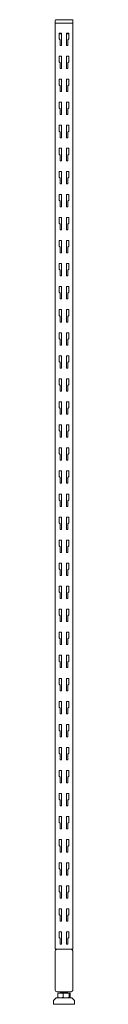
# Model space of a CAD drawing. Header units: millimetres. Extents: x -1168 to -1138, y -170 to 1221.
import ezdxf

# ---------------------------------------------------------------- set-up
doc = ezdxf.new("R2010")
doc.units = ezdxf.units.MM

msp = doc.modelspace()

# ---------------------------------------------------------------- linework, layer by layer
at = {"color": 0, "linetype": 'Continuous', "lineweight": 0}
for p, q in [((-1165.9, 1215.6), (-1163.4, 1215.6)), ((-1165.9, -92.4), (-1165.9, 1215.6)), ((-1165.8, 1219.6), (-1165.8, 1215.6)), ((-1163.3, 1220.6), (-1164.8, 1220.6)), ((-1143.4, 1215.6), (-1163.4, 1215.6)), ((-1163.3, 1220.6), (-1143.3, 1220.6)), ((-1143.4, 1215.6), (-1141.6, 1215.6)), ((-1141.8, 1220.6), (-1143.3, 1220.6)), ((-1141.6, 1215.6), (-1140.8, 1215.6)), ((-1140.9, -92.4), (-1140.9, 1215.6)), ((-1140.8, 1219.6), (-1140.8, 1215.6)), ((-1160.4, 1193.5), (-1160.4, 1201.6)), ((-1160.4, 1201.6), (-1156.9, 1201.6)), ((-1156.9, 1200.6), (-1160.4, 1200.6)), ((-1156.9, 1201.6), (-1156.9, 1184.1)), ((-1149.9, 1184.1), (-1149.9, 1201.6)), ((-1149.9, 1201.6), (-1146.4, 1201.6)), ((-1146.4, 1200.6), (-1149.9, 1200.6)), ((-1146.4, 1201.6), (-1146.4, 1193.5)), ((-1159, 1192.1), (-1160.4, 1193.5)), ((-1159, 1184.1), (-1159, 1192.1)), ((-1156.9, 1184.1), (-1159, 1184.1)), ((-1147.8, 1184.1), (-1149.9, 1184.1)), ((-1146.4, 1193.5), (-1147.8, 1192.1)), ((-1147.8, 1192.1), (-1147.8, 1184.1)), ((-1160.4, 1161), (-1160.4, 1169.1)), ((-1160.4, 1169.1), (-1156.9, 1169.1)), ((-1156.9, 1169.1), (-1156.9, 1151.6)), ((-1149.9, 1151.6), (-1149.9, 1169.1)), ((-1149.9, 1169.1), (-1146.4, 1169.1)), ((-1146.4, 1169.1), (-1146.4, 1161)), ((-1159, 1159.6), (-1160.4, 1161)), ((-1159, 1151.6), (-1159, 1159.6)), ((-1146.4, 1161), (-1147.8, 1159.6)), ((-1147.8, 1159.6), (-1147.8, 1151.6)), ((-1156.9, 1151.6), (-1159, 1151.6)), ((-1147.8, 1151.6), (-1149.9, 1151.6)), ((-1160.4, 1128.4), (-1160.4, 1136.5)), ((-1160.4, 1136.5), (-1156.9, 1136.5)), ((-1159, 1127), (-1160.4, 1128.4)), ((-1159, 1119), (-1159, 1127)), ((-1156.9, 1136.5), (-1156.9, 1119)), ((-1149.9, 1136.5), (-1146.4, 1136.5)), ((-1149.9, 1119), (-1149.9, 1136.5)), ((-1146.4, 1128.4), (-1147.8, 1127)), ((-1147.8, 1127), (-1147.8, 1119)), ((-1146.4, 1136.5), (-1146.4, 1128.4)), ((-1156.9, 1119), (-1159, 1119)), ((-1147.8, 1119), (-1149.9, 1119)), ((-1160.4, 1095.9), (-1160.4, 1104)), ((-1160.4, 1104), (-1156.9, 1104)), ((-1156.9, 1104), (-1156.9, 1086.5)), ((-1149.9, 1104), (-1146.4, 1104)), ((-1149.9, 1086.5), (-1149.9, 1104)), ((-1146.4, 1104), (-1146.4, 1095.9)), ((-1159, 1094.5), (-1160.4, 1095.9)), ((-1159, 1086.5), (-1159, 1094.5)), ((-1156.9, 1086.5), (-1159, 1086.5)), ((-1147.8, 1086.5), (-1149.9, 1086.5)), ((-1146.4, 1095.9), (-1147.8, 1094.5)), ((-1147.8, 1094.5), (-1147.8, 1086.5)), ((-1160.4, 1063.3), (-1160.4, 1071.4)), ((-1160.4, 1071.4), (-1156.9, 1071.4)), ((-1156.9, 1071.4), (-1156.9, 1053.9)), ((-1149.9, 1071.4), (-1146.4, 1071.4)), ((-1149.9, 1053.9), (-1149.9, 1071.4)), ((-1146.4, 1071.4), (-1146.4, 1063.3)), ((-1159, 1061.9), (-1160.4, 1063.3)), ((-1159, 1053.9), (-1159, 1061.9)), ((-1146.4, 1063.3), (-1147.8, 1061.9)), ((-1147.8, 1061.9), (-1147.8, 1053.9)), ((-1156.9, 1053.9), (-1159, 1053.9)), ((-1147.8, 1053.9), (-1149.9, 1053.9)), ((-1160.4, 1030.8), (-1160.4, 1038.9)), ((-1160.4, 1038.9), (-1156.9, 1038.9)), ((-1159, 1029.4), (-1160.4, 1030.8)), ((-1159, 1021.4), (-1159, 1029.4)), ((-1156.9, 1038.9), (-1156.9, 1021.4)), ((-1149.9, 1038.9), (-1146.4, 1038.9)), ((-1149.9, 1021.4), (-1149.9, 1038.9)), ((-1146.4, 1030.8), (-1147.8, 1029.4)), ((-1147.8, 1029.4), (-1147.8, 1021.4)), ((-1146.4, 1038.9), (-1146.4, 1030.8)), ((-1156.9, 1021.4), (-1159, 1021.4)), ((-1147.8, 1021.4), (-1149.9, 1021.4)), ((-1160.4, 998.2), (-1160.4, 1006.3)), ((-1160.4, 1006.3), (-1156.9, 1006.3)), ((-1156.9, 1006.3), (-1156.9, 988.8)), ((-1149.9, 1006.3), (-1146.4, 1006.3)), ((-1149.9, 988.8), (-1149.9, 1006.3)), ((-1146.4, 1006.3), (-1146.4, 998.2)), ((-1159, 996.8), (-1160.4, 998.2)), ((-1159, 988.8), (-1159, 996.8)), ((-1156.9, 988.8), (-1159, 988.8)), ((-1147.8, 988.8), (-1149.9, 988.8)), ((-1146.4, 998.2), (-1147.8, 996.8)), ((-1147.8, 996.8), (-1147.8, 988.8)), ((-1160.4, 965.7), (-1160.4, 973.8)), ((-1160.4, 973.8), (-1156.9, 973.8)), ((-1156.9, 973.8), (-1156.9, 956.3)), ((-1149.9, 973.8), (-1146.4, 973.8)), ((-1149.9, 956.3), (-1149.9, 973.8)), ((-1146.4, 973.8), (-1146.4, 965.7)), ((-1159, 964.3), (-1160.4, 965.7)), ((-1159, 956.3), (-1159, 964.3)), ((-1146.4, 965.7), (-1147.8, 964.3)), ((-1147.8, 964.3), (-1147.8, 956.3)), ((-1156.9, 956.3), (-1159, 956.3)), ((-1147.8, 956.3), (-1149.9, 956.3)), ((-1160.4, 933.1), (-1160.4, 941.2)), ((-1160.4, 941.2), (-1156.9, 941.2)), ((-1159, 931.7), (-1160.4, 933.1)), ((-1156.9, 941.2), (-1156.9, 923.7)), ((-1149.9, 941.2), (-1146.4, 941.2)), ((-1149.9, 923.7), (-1149.9, 941.2)), ((-1146.4, 933.1), (-1147.8, 931.7)), ((-1146.4, 941.2), (-1146.4, 933.1)), ((-1159, 923.7), (-1159, 931.7)), ((-1156.9, 923.7), (-1159, 923.7)), ((-1147.8, 923.7), (-1149.9, 923.7)), ((-1147.8, 931.7), (-1147.8, 923.7)), ((-1160.4, 900.6), (-1160.4, 908.7)), ((-1160.4, 908.7), (-1156.9, 908.7)), ((-1156.9, 908.7), (-1156.9, 891.2)), ((-1149.9, 908.7), (-1146.4, 908.7)), ((-1149.9, 891.2), (-1149.9, 908.7)), ((-1146.4, 908.7), (-1146.4, 900.6)), ((-1159, 899.2), (-1160.4, 900.6)), ((-1159, 891.2), (-1159, 899.2)), ((-1156.9, 891.2), (-1159, 891.2)), ((-1147.8, 891.2), (-1149.9, 891.2)), ((-1146.4, 900.6), (-1147.8, 899.2)), ((-1147.8, 899.2), (-1147.8, 891.2)), ((-1160.4, 868), (-1160.4, 876.1)), ((-1160.4, 876.1), (-1156.9, 876.1)), ((-1159, 866.6), (-1160.4, 868)), ((-1159, 858.6), (-1159, 866.6)), ((-1156.9, 876.1), (-1156.9, 858.6)), ((-1149.9, 876.1), (-1146.4, 876.1)), ((-1149.9, 858.6), (-1149.9, 876.1)), ((-1146.4, 868), (-1147.8, 866.6)), ((-1147.8, 866.6), (-1147.8, 858.6)), ((-1146.4, 876.1), (-1146.4, 868)), ((-1156.9, 858.6), (-1159, 858.6)), ((-1147.8, 858.6), (-1149.9, 858.6)), ((-1160.4, 835.5), (-1160.4, 843.6)), ((-1160.4, 843.6), (-1156.9, 843.6)), ((-1159, 834.1), (-1160.4, 835.5)), ((-1156.9, 843.6), (-1156.9, 826.1)), ((-1149.9, 843.6), (-1146.4, 843.6)), ((-1149.9, 826.1), (-1149.9, 843.6)), ((-1146.4, 835.5), (-1147.8, 834.1)), ((-1146.4, 843.6), (-1146.4, 835.5)), ((-1159, 826.1), (-1159, 834.1)), ((-1156.9, 826.1), (-1159, 826.1)), ((-1147.8, 826.1), (-1149.9, 826.1)), ((-1147.8, 834.1), (-1147.8, 826.1)), ((-1160.4, 802.9), (-1160.4, 811)), ((-1160.4, 811), (-1156.9, 811)), ((-1156.9, 811), (-1156.9, 793.5)), ((-1149.9, 811), (-1146.4, 811)), ((-1149.9, 793.5), (-1149.9, 811)), ((-1146.4, 811), (-1146.4, 802.9)), ((-1159, 801.5), (-1160.4, 802.9)), ((-1159, 793.5), (-1159, 801.5)), ((-1156.9, 793.5), (-1159, 793.5)), ((-1147.8, 793.5), (-1149.9, 793.5)), ((-1146.4, 802.9), (-1147.8, 801.5)), ((-1147.8, 801.5), (-1147.8, 793.5)), ((-1160.4, 770.4), (-1160.4, 778.5)), ((-1160.4, 778.5), (-1156.9, 778.5)), ((-1159, 769), (-1160.4, 770.4)), ((-1159, 761), (-1159, 769)), ((-1156.9, 778.5), (-1156.9, 761)), ((-1149.9, 778.5), (-1146.4, 778.5)), ((-1149.9, 761), (-1149.9, 778.5)), ((-1146.4, 770.4), (-1147.8, 769)), ((-1147.8, 769), (-1147.8, 761)), ((-1146.4, 778.5), (-1146.4, 770.4)), ((-1156.9, 761), (-1159, 761)), ((-1147.8, 761), (-1149.9, 761)), ((-1160.4, 737.8), (-1160.4, 745.9)), ((-1160.4, 745.9), (-1156.9, 745.9)), ((-1159, 736.4), (-1160.4, 737.8)), ((-1156.9, 745.9), (-1156.9, 728.4)), ((-1149.9, 745.9), (-1146.4, 745.9)), ((-1149.9, 728.4), (-1149.9, 745.9)), ((-1146.4, 737.8), (-1147.8, 736.4)), ((-1146.4, 745.9), (-1146.4, 737.8)), ((-1159, 728.4), (-1159, 736.4)), ((-1156.9, 728.4), (-1159, 728.4)), ((-1147.8, 728.4), (-1149.9, 728.4)), ((-1147.8, 736.4), (-1147.8, 728.4)), ((-1160.4, 705.3), (-1160.4, 713.4)), ((-1160.4, 713.4), (-1156.9, 713.4)), ((-1156.9, 713.4), (-1156.9, 695.9)), ((-1149.9, 713.4), (-1146.4, 713.4)), ((-1149.9, 695.9), (-1149.9, 713.4)), ((-1146.4, 713.4), (-1146.4, 705.3)), ((-1159, 703.9), (-1160.4, 705.3)), ((-1159, 695.9), (-1159, 703.9)), ((-1156.9, 695.9), (-1159, 695.9)), ((-1147.8, 695.9), (-1149.9, 695.9)), ((-1146.4, 705.3), (-1147.8, 703.9)), ((-1147.8, 703.9), (-1147.8, 695.9)), ((-1160.4, 672.7), (-1160.4, 680.8)), ((-1160.4, 680.8), (-1156.9, 680.8)), ((-1159, 671.3), (-1160.4, 672.7)), ((-1159, 663.3), (-1159, 671.3)), ((-1156.9, 680.8), (-1156.9, 663.3)), ((-1149.9, 680.8), (-1146.4, 680.8)), ((-1149.9, 663.3), (-1149.9, 680.8)), ((-1146.4, 672.7), (-1147.8, 671.3)), ((-1147.8, 671.3), (-1147.8, 663.3)), ((-1146.4, 680.8), (-1146.4, 672.7)), ((-1156.9, 663.3), (-1159, 663.3)), ((-1147.8, 663.3), (-1149.9, 663.3)), ((-1160.4, 640.2), (-1160.4, 648.3)), ((-1160.4, 648.3), (-1156.9, 648.3)), ((-1159, 638.8), (-1160.4, 640.2)), ((-1156.9, 648.3), (-1156.9, 630.8)), ((-1149.9, 648.3), (-1146.4, 648.3)), ((-1149.9, 630.8), (-1149.9, 648.3)), ((-1146.4, 640.2), (-1147.8, 638.8)), ((-1146.4, 648.3), (-1146.4, 640.2)), ((-1159, 630.8), (-1159, 638.8)), ((-1156.9, 630.8), (-1159, 630.8)), ((-1147.8, 630.8), (-1149.9, 630.8)), ((-1147.8, 638.8), (-1147.8, 630.8)), ((-1160.4, 607.6), (-1160.4, 615.7)), ((-1160.4, 615.7), (-1156.9, 615.7)), ((-1156.9, 615.7), (-1156.9, 598.2)), ((-1149.9, 615.7), (-1146.4, 615.7)), ((-1149.9, 598.2), (-1149.9, 615.7)), ((-1146.4, 615.7), (-1146.4, 607.6)), ((-1159, 606.2), (-1160.4, 607.6)), ((-1159, 598.2), (-1159, 606.2)), ((-1156.9, 598.2), (-1159, 598.2)), ((-1147.8, 598.2), (-1149.9, 598.2)), ((-1146.4, 607.6), (-1147.8, 606.2)), ((-1147.8, 606.2), (-1147.8, 598.2)), ((-1160.4, 575.1), (-1160.4, 583.2)), ((-1160.4, 583.2), (-1156.9, 583.2)), ((-1159, 573.7), (-1160.4, 575.1)), ((-1159, 565.7), (-1159, 573.7)), ((-1156.9, 583.2), (-1156.9, 565.7)), ((-1149.9, 583.2), (-1146.4, 583.2)), ((-1149.9, 565.7), (-1149.9, 583.2)), ((-1146.4, 575.1), (-1147.8, 573.7)), ((-1147.8, 573.7), (-1147.8, 565.7)), ((-1146.4, 583.2), (-1146.4, 575.1)), ((-1156.9, 565.7), (-1159, 565.7)), ((-1147.8, 565.7), (-1149.9, 565.7)), ((-1160.4, 542.5), (-1160.4, 550.6)), ((-1160.4, 550.6), (-1156.9, 550.6)), ((-1159, 541.1), (-1160.4, 542.5)), ((-1156.9, 550.6), (-1156.9, 533.1)), ((-1149.9, 550.6), (-1146.4, 550.6)), ((-1149.9, 533.1), (-1149.9, 550.6)), ((-1146.4, 542.5), (-1147.8, 541.1)), ((-1146.4, 550.6), (-1146.4, 542.5)), ((-1159, 533.1), (-1159, 541.1)), ((-1156.9, 533.1), (-1159, 533.1)), ((-1147.8, 533.1), (-1149.9, 533.1)), ((-1147.8, 541.1), (-1147.8, 533.1)), ((-1160.4, 510), (-1160.4, 518.1)), ((-1160.4, 518.1), (-1156.9, 518.1)), ((-1156.9, 518.1), (-1156.9, 500.6)), ((-1149.9, 518.1), (-1146.4, 518.1)), ((-1149.9, 500.6), (-1149.9, 518.1)), ((-1146.4, 518.1), (-1146.4, 510)), ((-1159, 508.6), (-1160.4, 510)), ((-1159, 500.6), (-1159, 508.6)), ((-1146.4, 510), (-1147.8, 508.6)), ((-1147.8, 508.6), (-1147.8, 500.6)), ((-1156.9, 500.6), (-1159, 500.6)), ((-1147.8, 500.6), (-1149.9, 500.6)), ((-1160.4, 477.4), (-1160.4, 485.5)), ((-1160.4, 485.5), (-1156.9, 485.5)), ((-1159, 476), (-1160.4, 477.4)), ((-1159, 468), (-1159, 476)), ((-1156.9, 485.5), (-1156.9, 468)), ((-1149.9, 485.5), (-1146.4, 485.5)), ((-1149.9, 468), (-1149.9, 485.5)), ((-1146.4, 477.4), (-1147.8, 476)), ((-1147.8, 476), (-1147.8, 468)), ((-1146.4, 485.5), (-1146.4, 477.4)), ((-1156.9, 468), (-1159, 468)), ((-1147.8, 468), (-1149.9, 468)), ((-1160.4, 444.9), (-1160.4, 453)), ((-1160.4, 453), (-1156.9, 453)), ((-1156.9, 453), (-1156.9, 435.5)), ((-1149.9, 453), (-1146.4, 453)), ((-1149.9, 435.5), (-1149.9, 453)), ((-1146.4, 453), (-1146.4, 444.9)), ((-1159, 443.5), (-1160.4, 444.9)), ((-1159, 435.5), (-1159, 443.5)), ((-1156.9, 435.5), (-1159, 435.5)), ((-1147.8, 435.5), (-1149.9, 435.5)), ((-1146.4, 444.9), (-1147.8, 443.5)), ((-1147.8, 443.5), (-1147.8, 435.5)), ((-1160.4, 412.3), (-1160.4, 420.4)), ((-1160.4, 420.4), (-1156.9, 420.4)), ((-1156.9, 420.4), (-1156.9, 402.9)), ((-1149.9, 420.4), (-1146.4, 420.4)), ((-1149.9, 402.9), (-1149.9, 420.4)), ((-1146.4, 420.4), (-1146.4, 412.3)), ((-1159, 410.9), (-1160.4, 412.3)), ((-1159, 402.9), (-1159, 410.9)), ((-1146.4, 412.3), (-1147.8, 410.9)), ((-1147.8, 410.9), (-1147.8, 402.9)), ((-1156.9, 402.9), (-1159, 402.9)), ((-1147.8, 402.9), (-1149.9, 402.9)), ((-1160.4, 379.8), (-1160.4, 387.9)), ((-1160.4, 387.9), (-1156.9, 387.9)), ((-1159, 378.4), (-1160.4, 379.8)), ((-1159, 370.4), (-1159, 378.4)), ((-1156.9, 387.9), (-1156.9, 370.4)), ((-1149.9, 387.9), (-1146.4, 387.9)), ((-1149.9, 370.4), (-1149.9, 387.9)), ((-1146.4, 379.8), (-1147.8, 378.4)), ((-1147.8, 378.4), (-1147.8, 370.4)), ((-1146.4, 387.9), (-1146.4, 379.8)), ((-1156.9, 370.4), (-1159, 370.4)), ((-1147.8, 370.4), (-1149.9, 370.4)), ((-1160.4, 347.2), (-1160.4, 355.3)), ((-1160.4, 355.3), (-1156.9, 355.3)), ((-1156.9, 355.3), (-1156.9, 337.8)), ((-1149.9, 355.3), (-1146.4, 355.3)), ((-1149.9, 337.8), (-1149.9, 355.3)), ((-1146.4, 355.3), (-1146.4, 347.2)), ((-1159, 345.8), (-1160.4, 347.2)), ((-1159, 337.8), (-1159, 345.8)), ((-1156.9, 337.8), (-1159, 337.8)), ((-1147.8, 337.8), (-1149.9, 337.8)), ((-1146.4, 347.2), (-1147.8, 345.8)), ((-1147.8, 345.8), (-1147.8, 337.8)), ((-1160.4, 314.7), (-1160.4, 322.8)), ((-1160.4, 322.8), (-1156.9, 322.8)), ((-1156.9, 322.8), (-1156.9, 305.3)), ((-1149.9, 322.8), (-1146.4, 322.8)), ((-1149.9, 305.3), (-1149.9, 322.8)), ((-1146.4, 322.8), (-1146.4, 314.7)), ((-1159, 313.3), (-1160.4, 314.7)), ((-1159, 305.3), (-1159, 313.3)), ((-1146.4, 314.7), (-1147.8, 313.3)), ((-1147.8, 313.3), (-1147.8, 305.3)), ((-1156.9, 305.3), (-1159, 305.3)), ((-1147.8, 305.3), (-1149.9, 305.3)), ((-1160.4, 282.1), (-1160.4, 290.2)), ((-1160.4, 290.2), (-1156.9, 290.2)), ((-1159, 280.7), (-1160.4, 282.1)), ((-1159, 272.7), (-1159, 280.7)), ((-1156.9, 290.2), (-1156.9, 272.7)), ((-1149.9, 290.2), (-1146.4, 290.2)), ((-1149.9, 272.7), (-1149.9, 290.2)), ((-1146.4, 282.1), (-1147.8, 280.7)), ((-1147.8, 280.7), (-1147.8, 272.7)), ((-1146.4, 290.2), (-1146.4, 282.1)), ((-1156.9, 272.7), (-1159, 272.7)), ((-1147.8, 272.7), (-1149.9, 272.7)), ((-1160.4, 249.6), (-1160.4, 257.7)), ((-1160.4, 257.7), (-1156.9, 257.7)), ((-1156.9, 257.7), (-1156.9, 240.2)), ((-1149.9, 257.7), (-1146.4, 257.7)), ((-1149.9, 240.2), (-1149.9, 257.7)), ((-1146.4, 257.7), (-1146.4, 249.6)), ((-1159, 248.2), (-1160.4, 249.6)), ((-1159, 240.2), (-1159, 248.2)), ((-1156.9, 240.2), (-1159, 240.2)), ((-1147.8, 240.2), (-1149.9, 240.2)), ((-1146.4, 249.6), (-1147.8, 248.2)), ((-1147.8, 248.2), (-1147.8, 240.2)), ((-1160.4, 217), (-1160.4, 225.1)), ((-1160.4, 225.1), (-1156.9, 225.1)), ((-1156.9, 225.1), (-1156.9, 207.6)), ((-1149.9, 225.1), (-1146.4, 225.1)), ((-1149.9, 207.6), (-1149.9, 225.1)), ((-1146.4, 225.1), (-1146.4, 217)), ((-1159, 215.6), (-1160.4, 217)), ((-1159, 207.6), (-1159, 215.6)), ((-1146.4, 217), (-1147.8, 215.6)), ((-1147.8, 215.6), (-1147.8, 207.6)), ((-1156.9, 207.6), (-1159, 207.6)), ((-1147.8, 207.6), (-1149.9, 207.6)), ((-1160.4, 184.5), (-1160.4, 192.6)), ((-1160.4, 192.6), (-1156.9, 192.6)), ((-1159, 183.1), (-1160.4, 184.5)), ((-1159, 175.1), (-1159, 183.1)), ((-1156.9, 192.6), (-1156.9, 175.1)), ((-1149.9, 192.6), (-1146.4, 192.6)), ((-1149.9, 175.1), (-1149.9, 192.6)), ((-1146.4, 184.5), (-1147.8, 183.1)), ((-1147.8, 183.1), (-1147.8, 175.1)), ((-1146.4, 192.6), (-1146.4, 184.5)), ((-1156.9, 175.1), (-1159, 175.1)), ((-1147.8, 175.1), (-1149.9, 175.1)), ((-1160.4, 151.9), (-1160.4, 160)), ((-1160.4, 160), (-1156.9, 160)), ((-1156.9, 160), (-1156.9, 142.5)), ((-1149.9, 160), (-1146.4, 160)), ((-1149.9, 142.5), (-1149.9, 160)), ((-1146.4, 160), (-1146.4, 151.9)), ((-1159, 150.5), (-1160.4, 151.9)), ((-1159, 142.5), (-1159, 150.5)), ((-1156.9, 142.5), (-1159, 142.5)), ((-1147.8, 142.5), (-1149.9, 142.5)), ((-1146.4, 151.9), (-1147.8, 150.5)), ((-1147.8, 150.5), (-1147.8, 142.5)), ((-1160.4, 119.4), (-1160.4, 127.5)), ((-1160.4, 127.5), (-1156.9, 127.5)), ((-1156.9, 127.5), (-1156.9, 110)), ((-1149.9, 127.5), (-1146.4, 127.5)), ((-1149.9, 110), (-1149.9, 127.5)), ((-1146.4, 127.5), (-1146.4, 119.4)), ((-1159, 118), (-1160.4, 119.4)), ((-1159, 110), (-1159, 118)), ((-1146.4, 119.4), (-1147.8, 118)), ((-1147.8, 118), (-1147.8, 110)), ((-1156.9, 110), (-1159, 110)), ((-1147.8, 110), (-1149.9, 110)), ((-1160.4, 86.8), (-1160.4, 94.9)), ((-1160.4, 94.9), (-1156.9, 94.9)), ((-1159, 85.4), (-1160.4, 86.8)), ((-1159, 77.4), (-1159, 85.4)), ((-1156.9, 94.9), (-1156.9, 77.4)), ((-1149.9, 94.9), (-1146.4, 94.9)), ((-1149.9, 77.4), (-1149.9, 94.9)), ((-1146.4, 86.8), (-1147.8, 85.4)), ((-1147.8, 85.4), (-1147.8, 77.4)), ((-1146.4, 94.9), (-1146.4, 86.8)), ((-1156.9, 77.4), (-1159, 77.4)), ((-1147.8, 77.4), (-1149.9, 77.4)), ((-1160.4, 54.3), (-1160.4, 62.4)), ((-1160.4, 62.4), (-1156.9, 62.4)), ((-1156.9, 62.4), (-1156.9, 44.9)), ((-1149.9, 62.4), (-1146.4, 62.4)), ((-1149.9, 44.9), (-1149.9, 62.4)), ((-1146.4, 62.4), (-1146.4, 54.3)), ((-1159, 52.9), (-1160.4, 54.3)), ((-1159, 44.9), (-1159, 52.9)), ((-1156.9, 44.9), (-1159, 44.9)), ((-1147.8, 44.9), (-1149.9, 44.9)), ((-1146.4, 54.3), (-1147.8, 52.9)), ((-1147.8, 52.9), (-1147.8, 44.9)), ((-1160.4, 21.7), (-1160.4, 29.8)), ((-1160.4, 29.8), (-1156.9, 29.8)), ((-1156.9, 29.8), (-1156.9, 12.3)), ((-1149.9, 29.8), (-1146.4, 29.8)), ((-1149.9, 12.3), (-1149.9, 29.8)), ((-1146.4, 29.8), (-1146.4, 21.7)), ((-1159, 20.3), (-1160.4, 21.7)), ((-1159, 12.3), (-1159, 20.3)), ((-1146.4, 21.7), (-1147.8, 20.3)), ((-1147.8, 20.3), (-1147.8, 12.3)), ((-1156.9, 12.3), (-1159, 12.3)), ((-1147.8, 12.3), (-1149.9, 12.3)), ((-1160.4, -10.8), (-1160.4, -2.7)), ((-1160.4, -2.7), (-1156.9, -2.7)), ((-1159, -12.2), (-1160.4, -10.8)), ((-1159, -20.2), (-1159, -12.2)), ((-1156.9, -2.7), (-1156.9, -20.2)), ((-1149.9, -2.7), (-1146.4, -2.7)), ((-1149.9, -20.2), (-1149.9, -2.7)), ((-1146.4, -10.8), (-1147.8, -12.2)), ((-1147.8, -12.2), (-1147.8, -20.2)), ((-1146.4, -2.7), (-1146.4, -10.8)), ((-1156.9, -20.2), (-1159, -20.2)), ((-1147.8, -20.2), (-1149.9, -20.2)), ((-1160.4, -43.4), (-1160.4, -35.3)), ((-1160.4, -35.3), (-1156.9, -35.3)), ((-1156.9, -35.3), (-1156.9, -52.8)), ((-1149.9, -35.3), (-1146.4, -35.3)), ((-1149.9, -52.8), (-1149.9, -35.3)), ((-1146.4, -35.3), (-1146.4, -43.4)), ((-1159, -44.8), (-1160.4, -43.4)), ((-1159, -52.8), (-1159, -44.8)), ((-1156.9, -52.8), (-1159, -52.8)), ((-1147.8, -52.8), (-1149.9, -52.8)), ((-1146.4, -43.4), (-1147.8, -44.8)), ((-1147.8, -44.8), (-1147.8, -52.8)), ((-1160.4, -75.9), (-1160.4, -67.8)), ((-1160.4, -67.8), (-1156.9, -67.8)), ((-1156.9, -67.8), (-1156.9, -85.3)), ((-1149.9, -67.8), (-1146.4, -67.8)), ((-1149.9, -85.3), (-1149.9, -67.8)), ((-1146.4, -67.8), (-1146.4, -75.9)), ((-1159, -77.3), (-1160.4, -75.9)), ((-1159, -85.3), (-1159, -77.3)), ((-1146.4, -75.9), (-1147.8, -77.3)), ((-1147.8, -77.3), (-1147.8, -85.3)), ((-1166, -150), (-1166, -95)), ((-1165.9, -92.4), (-1163.4, -92.4)), ((-1163.5, -92.5), (-1143.5, -92.5)), ((-1143.4, -92.4), (-1163.4, -92.4)), ((-1156.9, -85.3), (-1159, -85.3)), ((-1147.8, -85.3), (-1149.9, -85.3)), ((-1143.4, -92.4), (-1140.9, -92.4)), ((-1141, -95), (-1141, -150)), ((-1140.9, -149.9), (-1140.9, -94.9)), ((-1140.8, -149.8), (-1140.8, -94.8)), ((-1143.5, -152.5), (-1163.5, -152.5)), ((-1148.4, -152.8), (-1148.4, -152.7)), ((-1148.4, -152.9), (-1148.4, -152.8)), ((-1168.4, -165.7), (-1168.4, -169.2)), ((-1164.4, -161.2), (-1168.1, -165)), ((-1164.4, -161.2), (-1146.9, -161.2)), ((-1162, -154.4), (-1162.3, -154.4)), ((-1162.3, -154.4), (-1162.3, -160.6)), ((-1154.8, -154.4), (-1162, -154.4)), ((-1162, -154.4), (-1162, -160.6)), ((-1161.5, -161.1), (-1161.7, -161.1)), ((-1161.3, -161.2), (-1161.5, -161.1)), ((-1158.4, -154.4), (-1158.4, -153.4)), ((-1158.4, -154.4), (-1158.4, -153.6)), ((-1158.4, -153.6), (-1157.2, -154.2)), ((-1146.2, -154.4), (-1154.8, -154.4)), ((-1154.8, -154.4), (-1154.8, -160.6)), ((-1148.4, -154.4), (-1148.4, -154.2)), ((-1146.9, -161.2), (-1142.4, -161.2)), ((-1144.8, -154.4), (-1146.2, -154.4)), ((-1146.2, -154.4), (-1146.2, -160.6)), ((-1145.5, -161.2), (-1145.3, -161.1)), ((-1145.3, -161.1), (-1145.1, -161.1)), ((-1144.5, -154.4), (-1144.8, -154.4)), ((-1144.8, -154.4), (-1144.8, -160.6)), ((-1144.5, -154.4), (-1144.5, -160.6)), ((-1142.4, -161.2), (-1138.7, -165)), ((-1138.4, -165.7), (-1138.4, -169.2)), ((-1167.4, -170.2), (-1145.1, -170.2)), ((-1145.1, -170.2), (-1139.4, -170.2))]:
    msp.add_line(p, q, dxfattribs=at)
at = {"color": 0, "linetype": 'Continuous', "lineweight": 0, "extrusion": (-2.22786e-16, 6.46038e-33, -1)}
msp.add_arc((1164.8, 1219.6), 1, 0, 90, dxfattribs=at)
at = {"color": 0, "linetype": 'Continuous', "lineweight": 0, "extrusion": (-2.22786e-16, -4.08089e-33, -1)}
msp.add_arc((1141.8, 1219.6), 1, 90, 180, dxfattribs=at)
at = {"color": 0, "linetype": 'Continuous', "lineweight": 0, "extrusion": (-2.22786e-16, 6.86149e-46, -1)}
for centre, start, end in [((1163.5, -95), 0, 90), ((1143.5, -150), 180, 270)]:
    msp.add_arc(centre, 2.5, start, end, dxfattribs=at)
at = {"color": 0, "linetype": 'Continuous', "lineweight": 0}
for centre, start, end in [((-1163.4, -94.9), 90, 136.6208), ((-1163.3, -94.8), 106.2602, 136.6208), ((-1143.4, -94.9), 0, 90), ((-1143.3, -94.8), 0, 73.7398), ((-1143.4, -149.9), 313.3792, 0), ((-1143.3, -149.8), 313.3792, 0)]:
    msp.add_arc(centre, 2.5, start, end, dxfattribs=at)
at = {"color": 0, "linetype": 'Continuous', "lineweight": 0, "extrusion": (-2.22786e-16, -1.05413e-32, -1)}
msp.add_arc((1143.5, -95), 2.5, 90, 180, dxfattribs=at)
at = {"color": 0, "linetype": 'Continuous', "lineweight": 0, "extrusion": (-2.22786e-16, -7.05338e-47, -1)}
msp.add_arc((1163.5, -150), 2.5, 270, 0, dxfattribs=at)
at = {"color": 0, "linetype": 'Continuous', "lineweight": 0, "extrusion": (-2.22786e-16, 0, -1)}
for centre, start, end in [((1167.4, -165.7), 0, 45), ((1139.4, -165.7), 135, 180), ((1139.4, -169.2), 180, 270)]:
    msp.add_arc(centre, 1, start, end, dxfattribs=at)
at = {"color": 0, "linetype": 'Continuous', "lineweight": 0, "extrusion": (-2.22786e-16, -1.75162e-46, -1)}
msp.add_arc((1167.4, -169.2), 1, 270, 0, dxfattribs=at)
at = {"color": 0, "linetype": 'Continuous', "lineweight": 0}
msp.add_ellipse((-1155.8, -154.9), major_axis=(-2.64, 1.38), ratio=0.103815, start_param=0.009383, end_param=0.020729, dxfattribs=at)
for points in [[(-1158.4, -153.4), (-1158, -153.2), (-1157.6, -152.9), (-1157.2, -152.7)], [(-1157.3, -152.8), (-1157.5, -152.7), (-1157.7, -152.6), (-1157.8, -152.5)], [(-1157.3, -152.7), (-1157.4, -152.7), (-1157.5, -152.6), (-1157.7, -152.5)], [(-1148.4, -152.8), (-1148.8, -153.1), (-1149.2, -153.3), (-1149.6, -153.5)], [(-1148.4, -152.9), (-1148.8, -153.1), (-1149.1, -153.3), (-1149.5, -153.5)], [(-1148.7, -152.5), (-1148.6, -152.5), (-1148.5, -152.6), (-1148.4, -152.6)], [(-1149.5, -153.5), (-1149.2, -153.7), (-1148.8, -153.9), (-1148.4, -154.1)]]:
    msp.add_open_spline(points, degree=3, dxfattribs=at)
for points, knots in [([(-1158.1, -153.3), (-1158, -153.3), (-1158, -153.3), (-1157.9, -153.3), (-1157.8, -153.3), (-1157.7, -153.3), (-1157.6, -153.3), (-1157.3, -153.2), (-1157.1, -153.2), (-1156.9, -153.2), (-1156.8, -153.2), (-1156.6, -153.2), (-1156.5, -153.2), (-1156.2, -153.2), (-1156, -153.2), (-1155.7, -153.1), (-1155.5, -153.1), (-1155.1, -153.1), (-1155, -153.1), (-1154.8, -153.1), (-1154.7, -153.1), (-1154.4, -153.1), (-1154.2, -153.1), (-1153.9, -153.1), (-1153.7, -153), (-1153.2, -153), (-1153, -153), (-1152.6, -153), (-1152.4, -153), (-1152, -153), (-1151.8, -153), (-1151.4, -152.9), (-1151.2, -152.9), (-1150.9, -152.9), (-1150.7, -152.9), (-1150.4, -152.9), (-1150.2, -152.9), (-1149.9, -152.8), (-1149.8, -152.8), (-1149.5, -152.8), (-1149.4, -152.8), (-1149.3, -152.8), (-1149.2, -152.8), (-1149.1, -152.8), (-1149, -152.8), (-1148.9, -152.8), (-1148.8, -152.7), (-1148.6, -152.7), (-1148.6, -152.7), (-1148.5, -152.7), (-1148.5, -152.7), (-1148.4, -152.7), (-1148.4, -152.7), (-1148.4, -152.7), (-1148.4, -152.6), (-1148.4, -152.6)], [-1.573078, -1.573078, -1.573078, -1.573078, -1.545107, -1.545107, -1.505866, -1.505866, -1.453467, -1.453467, -1.363119, -1.363119, -1.335456, -1.335456, -1.284438, -1.284438, -1.233286, -1.233286, -1.159823, -1.159823, -1.125957, -1.125957, -1.089344, -1.089344, -1.035833, -1.035833, -0.97927, -0.97927, -0.905947, -0.905947, -0.850815, -0.850815, -0.786285, -0.786285, -0.718453, -0.718453, -0.677282, -0.677282, -0.605485, -0.605485, -0.549329, -0.549329, -0.493396, -0.493396, -0.461351, -0.461351, -0.429154, -0.429154, -0.353687, -0.353687, -0.303532, -0.303532, -0.248424, -0.248424, -0.218975, -0.218975, -0.143694, -0.143694, -0.143694, -0.143694]), ([(-1148.4, -152.8), (-1148.4, -152.8), (-1148.4, -152.8), (-1148.4, -152.8), (-1148.5, -152.9), (-1148.6, -152.9), (-1148.6, -152.9), (-1148.7, -152.9), (-1148.7, -152.9), (-1148.9, -152.9), (-1148.9, -152.9), (-1149.1, -152.9), (-1149.2, -153), (-1149.4, -153), (-1149.5, -153), (-1149.7, -153), (-1149.8, -153), (-1150, -153), (-1150.2, -153), (-1150.5, -153), (-1150.6, -153.1), (-1151, -153.1), (-1151.1, -153.1), (-1151.4, -153.1), (-1151.5, -153.1), (-1151.7, -153.1), (-1151.8, -153.1), (-1152.1, -153.1), (-1152.4, -153.1), (-1152.7, -153.2), (-1152.9, -153.2), (-1153.3, -153.2), (-1153.5, -153.2), (-1153.8, -153.2), (-1154, -153.2), (-1154.4, -153.2), (-1154.7, -153.3), (-1155.2, -153.3), (-1155.4, -153.3), (-1155.7, -153.3), (-1155.8, -153.3), (-1156.1, -153.3), (-1156.3, -153.3), (-1156.6, -153.4), (-1156.6, -153.4), (-1156.9, -153.4), (-1157.1, -153.4), (-1157.3, -153.4), (-1157.3, -153.4), (-1157.4, -153.4), (-1157.4, -153.4), (-1157.5, -153.4), (-1157.6, -153.4), (-1157.7, -153.4), (-1157.7, -153.4), (-1157.7, -153.4), (-1157.8, -153.4), (-1157.8, -153.4), (-1157.8, -153.4), (-1157.8, -153.5), (-1157.9, -153.5), (-1157.9, -153.5), (-1158, -153.5), (-1158.1, -153.5)], [-1.38784, -1.38784, -1.38784, -1.38784, -1.347774, -1.347774, -1.260921, -1.260921, -1.232941, -1.232941, -1.187223, -1.187223, -1.135149, -1.135149, -1.079563, -1.079563, -1.031578, -1.031578, -0.996913, -0.996913, -0.932843, -0.932843, -0.873675, -0.873675, -0.82016, -0.82016, -0.786587, -0.786587, -0.751291, -0.751291, -0.684491, -0.684491, -0.632505, -0.632505, -0.571007, -0.571007, -0.533114, -0.533114, -0.438499, -0.438499, -0.367481, -0.367481, -0.342391, -0.342391, -0.270478, -0.270478, -0.23741, -0.23741, -0.160864, -0.160864, -0.148496, -0.148496, -0.132572, -0.132572, -0.097125, -0.097125, -0.078768, -0.078768, -0.067506, -0.067506, -0.056986, -0.056986, -0.044753, -0.044753, -0.000001, -0.000001, -0.000001, -0.000001]), ([(-1155.5, -152.5), (-1155.6, -152.5), (-1156.2, -152.6), (-1156.9, -152.6), (-1157.2, -152.7), (-1157.2, -152.7)], [0.934183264, 0.934183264, 0.934183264, 0.934183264, 0.935518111, 0.939424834, 0.942263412, 0.942263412, 0.942263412, 0.942263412]), ([(-1148.4, -152.9), (-1148.4, -152.9), (-1148.4, -152.9), (-1148.4, -152.9), (-1148.5, -153), (-1148.5, -153), (-1148.6, -153), (-1148.7, -153), (-1148.7, -153), (-1148.7, -153)], [-1.1864681, -1.1864681, -1.1864681, -1.1864681, -1.1351486, -1.1351486, -1.079563, -1.079563, -1.0315782, -1.0315782, -1.0149697, -1.0149697, -1.0149697, -1.0149697]), ([(-1158.4, -153.4), (-1158.4, -153.4), (-1158.4, -153.4), (-1158.4, -153.4), (-1158.4, -153.4), (-1158.3, -153.3), (-1158.2, -153.3), (-1158.1, -153.3)], [-0.1850384, -0.1850384, -0.1850384, -0.1850384, -0.1593733, -0.1593733, -0.0901137, -0.0901137, -0.000001, -0.000001, -0.000001, -0.000001]), ([(-1158.3, -153.5), (-1158.3, -153.5), (-1158.3, -153.5), (-1158.4, -153.6), (-1158.4, -153.6), (-1158.4, -153.6), (-1158.4, -153.6), (-1158.4, -153.6), (-1158.4, -153.6), (-1158.4, -153.6), (-1158.4, -153.6), (-1158.4, -153.6), (-1158.4, -153.6), (-1158.4, -153.6), (-1158.4, -153.6), (-1158.4, -153.6), (-1158.4, -153.6), (-1158.4, -153.6), (-1158.4, -153.6), (-1158.4, -153.6), (-1158.4, -153.6), (-1158.4, -153.6), (-1158.4, -153.6), (-1158.4, -153.6), (-1158.4, -153.6), (-1158.4, -153.6), (-1158.4, -153.6), (-1158.4, -153.6), (-1158.4, -153.6), (-1158.4, -153.6)], [-0.09358513, -0.09358513, -0.09358513, -0.09358513, -0.046834, -0.046834, -0.04068364, -0.04068364, -0.03950144, -0.03950144, -0.03884852, -0.03884852, -0.03798625, -0.03798625, -0.0376882, -0.0376882, -0.03748433, -0.03748433, -0.037298, -0.037298, -0.03704844, -0.03704844, -0.03658271, -0.03658271, -0.03404776, -0.03404776, -0.02958647, -0.02958647, -0.01533148, -0.01533148, 0, 0, 0, 0]), ([(-1158.1, -153.5), (-1158.1, -153.5), (-1158.1, -153.5), (-1158.1, -153.5), (-1158.1, -153.5), (-1158.1, -153.5), (-1158.1, -153.5), (-1158.1, -153.5), (-1158.1, -153.5), (-1158.1, -153.5), (-1158.1, -153.5), (-1158.2, -153.5), (-1158.2, -153.5), (-1158.2, -153.5), (-1158.2, -153.5), (-1158.2, -153.5), (-1158.3, -153.5), (-1158.3, -153.5)], [-0.07521373, -0.07521373, -0.07521373, -0.07521373, -0.06580029, -0.06580029, -0.05970517, -0.05970517, -0.05570177, -0.05570177, -0.05242522, -0.05242522, -0.04923706, -0.04923706, -0.04516165, -0.04516165, -0.03773069, -0.03773069, 0, 0, 0, 0]), ([(-1157.5, -154.4), (-1157.4, -154.3), (-1157.4, -154.3), (-1157.2, -154.2), (-1157.2, -154.2), (-1157.2, -154.2)], [0.7224346, 0.7224346, 0.7224346, 0.7224346, 1.0334832, 1.0334832, 1.0970899, 1.0970899, 1.0970899, 1.0970899]), ([(-1149.6, -153.5), (-1149.6, -153.5), (-1149.8, -153.6), (-1150.5, -153.7), (-1151.9, -153.8), (-1153.6, -153.9), (-1155.2, -154), (-1156.3, -154.1), (-1156.9, -154.1), (-1157.1, -154.2), (-1157.2, -154.2), (-1157.2, -154.2)], [0.9726806, 0.9726806, 0.9726806, 0.9726806, 0.97457668, 0.97848321, 0.9823899, 0.98629606, 0.99020234, 0.99410665, 0.99607143, 0.99803915, 0.9992598, 0.9992598, 0.9992598, 0.9992598]), ([(-1150.8, -154.4), (-1150.7, -154.4), (-1150.6, -154.4), (-1150.3, -154.4), (-1150.1, -154.4), (-1149.9, -154.3), (-1149.8, -154.3), (-1149.6, -154.3), (-1149.5, -154.3), (-1149.3, -154.3), (-1149.2, -154.3), (-1149, -154.3), (-1148.9, -154.3), (-1148.7, -154.2), (-1148.7, -154.2), (-1148.6, -154.2), (-1148.6, -154.2), (-1148.5, -154.2), (-1148.5, -154.2), (-1148.4, -154.2), (-1148.4, -154.2), (-1148.4, -154.2), (-1148.4, -154.1), (-1148.4, -154.1)], [-0.69297, -0.69297, -0.69297, -0.69297, -0.6583012, -0.6583012, -0.5923773, -0.5923773, -0.5635652, -0.5635652, -0.5147884, -0.5147884, -0.4632488, -0.4632488, -0.37345, -0.37345, -0.3462199, -0.3462199, -0.318823, -0.318823, -0.2541389, -0.2541389, -0.1966903, -0.1966903, -0.143572, -0.143572, -0.143572, -0.143572])]:
    msp.add_open_spline(points, degree=3, knots=knots, dxfattribs=at)
for points, weights in [([(-1161.6, -161.1), (-1161.9, -161), (-1162.3, -160.6)], [2.02275312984, 1.98830977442, 1.8968336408]), ([(-1154.8, -160.6), (-1158.4, -161.7), (-1162, -160.6)], [1.8968336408, 2.19027482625, 1.8968336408]), ([(-1162, -160.6), (-1161.7, -161), (-1161.5, -161.1)], [1.8968336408, 2.00127413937, 2.03137048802]), ([(-1146.2, -160.6), (-1150.5, -161.7), (-1154.8, -160.6)], [1.8968336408, 2.19027482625, 1.8968336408]), ([(-1144.8, -160.6), (-1145.5, -161.7), (-1146.2, -160.6)], [1.8968336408, 2.19027482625, 1.8968336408]), ([(-1145.1, -161.1), (-1144.8, -160.9), (-1144.5, -160.6)], [2.01178738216, 1.97528380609, 1.8968336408]), ([(-1144.5, -160.6), (-1144.7, -160.7), (-1144.9, -160.7)], [1.8968336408, 1.91053514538, 1.92295713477])]:
    msp.add_rational_spline(points, weights, degree=2, dxfattribs=at)

doc.saveas('drawing.dxf')
